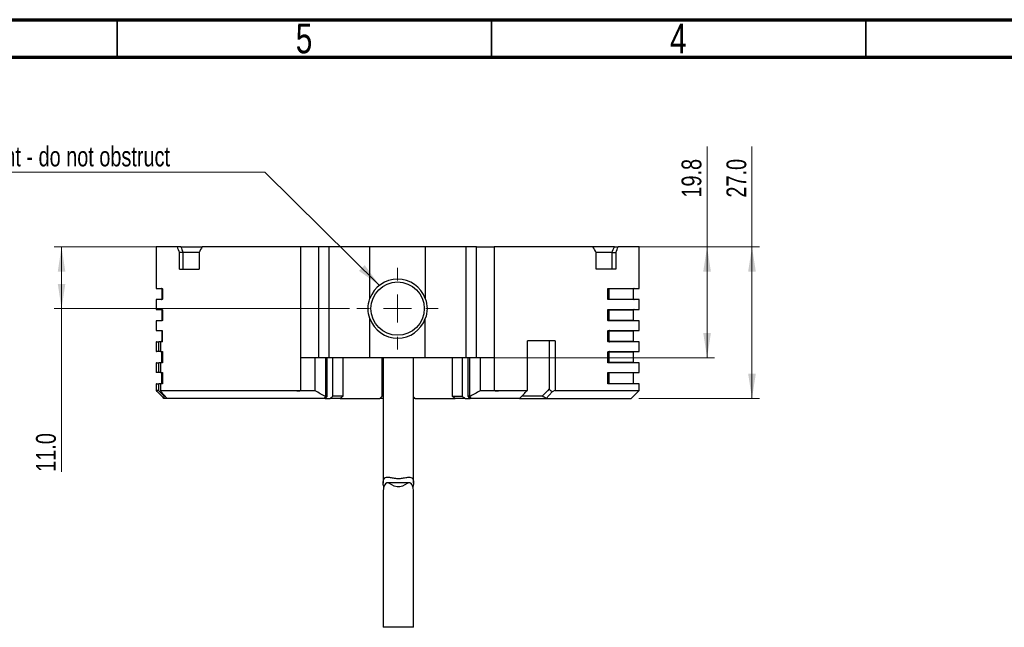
# Paper-space layout 'Sheet2' of a CAD drawing. Header units: millimetres. Extents: x 15 to 415, y 5 to 292.
# Tile 5 of 8: x 152 to 283, y 211 to 292. Entities that reach past the tile are written whole.
import ezdxf

# ---------------------------------------------------------------- set-up
doc = ezdxf.new("R2010")
doc.units = ezdxf.units.MM
doc.styles.add('SLDTEXTSTYLE0', font='TXT', dxfattribs={"width": 0.75})
doc.dimstyles.new('SLDDIMSTYLE0', dxfattribs={"dimtxt": 2.645833, "dimasz": 3.302, "dimexe": 0, "dimexo": 0.0625, "dimgap": 0.661458, "dimtad": 1, "dimdec": 1, "dimlfac": 1.333333, "dimrnd": 1e-09, "dimzin": 12, "dimdsep": 46, "dimtxsty": 'SLDTEXTSTYLE0', "dimsah": 1, "dimcen": 0.09, "dimadec": 0, "dimazin": 3, "dimtfac": 1, "dimtdec": 1, "dimtofl": 0, "dimtmove": 0, "dimatfit": 3, "dimfxl": 1, "dimfrac": 2, "dimtolj": 1, "dimtzin": 12, "dimarcsym": 0})
doc.dimstyles.new('SLDDIMSTYLE1', dxfattribs={"dimtxt": 2.645833, "dimasz": 3.302, "dimexe": 0, "dimexo": 0.0625, "dimgap": 0.661458, "dimtad": 1, "dimdec": 1, "dimlfac": 1.333333, "dimrnd": 1e-09, "dimzin": 4, "dimdsep": 46, "dimtxsty": 'SLDTEXTSTYLE0', "dimsah": 1, "dimcen": 0.09, "dimadec": 0, "dimazin": 1, "dimtfac": 1, "dimtdec": 1, "dimtofl": 0, "dimtmove": 0, "dimatfit": 3, "dimfxl": 1, "dimfrac": 2, "dimtolj": 1, "dimtzin": 12, "dimarcsym": 0})
doc.dimstyles.new('SLDDIMSTYLE2', dxfattribs={"dimtxt": 0.18, "dimasz": 3.302, "dimexe": 0, "dimexo": 0.0625, "dimgap": 0, "dimtad": 0, "dimtih": 1, "dimtoh": 1, "dimdec": 0, "dimrnd": 1e-09, "dimzin": 0, "dimdsep": 46, "dimtxsty": 'Standard', "dimsah": 1, "dimcen": 0.09, "dimadec": 0, "dimazin": 0, "dimtfac": 3.302, "dimtdec": 0, "dimtofl": 0, "dimtmove": 0, "dimatfit": 3, "dimfxl": 1, "dimfrac": 2, "dimtolj": 1, "dimtzin": 0, "dimarcsym": 0})

# ---------------------------------------------------------------- blocks, each defined once
blk = doc.blocks.new('_D_29')
at = {"color": 7, "linetype": 'Continuous', "lineweight": 0}
for p, q in [((243.79, 261.66), (243.79, 275.08)), ((229.55, 261.66), (244.79, 261.66)), ((243.79, 261.66), (243.79, 246.85)), ((212.83, 246.85), (244.79, 246.85))]:
    blk.add_line(p, q, dxfattribs=at)
at = {"color": 7, "linetype": 'Continuous', "lineweight": 18}
for points in [[(243.79, 261.66), (243.28, 258.36), (244.3, 258.36)], [(243.79, 246.85), (244.3, 250.15), (243.28, 250.15)]]:
    blk.add_solid(points, dxfattribs=at)
at = {"color": 7, "linetype": 'Continuous', "lineweight": 18, "insert": (240.38, 268.24), "char_height": 2.646, "attachment_point": 1, "rotation": 90, "style": 'SLDTEXTSTYLE0'}
blk.add_mtext('19.8', dxfattribs=at)
blk = doc.blocks.new('_D_30')
at = {"color": 7, "linetype": 'Continuous', "lineweight": 0}
for p, q in [((249.79, 261.66), (249.79, 275.08)), ((229.55, 261.66), (250.79, 261.66)), ((249.79, 261.66), (249.79, 241.41)), ((234.66, 241.41), (250.79, 241.41))]:
    blk.add_line(p, q, dxfattribs=at)
at = {"color": 7, "linetype": 'Continuous', "lineweight": 18}
for points in [[(249.79, 261.66), (249.28, 258.36), (250.3, 258.36)], [(249.79, 241.41), (250.3, 244.71), (249.28, 244.71)]]:
    blk.add_solid(points, dxfattribs=at)
at = {"color": 7, "linetype": 'Continuous', "lineweight": 18, "insert": (246.38, 268.24), "char_height": 2.646, "attachment_point": 1, "rotation": 90, "style": 'SLDTEXTSTYLE0'}
blk.add_mtext('27.0', dxfattribs=at)
blk = doc.blocks.new('_D_31')
at = {"color": 7, "linetype": 'Continuous', "lineweight": 0}
for p, q in [((175.37, 261.66), (156.57, 261.66)), ((157.57, 253.41), (157.57, 261.66)), ((196.02, 253.41), (156.57, 253.41)), ((157.57, 253.41), (157.57, 231.62))]:
    blk.add_line(p, q, dxfattribs=at)
at = {"color": 7, "linetype": 'Continuous', "lineweight": 18}
for points in [[(157.57, 261.66), (157.07, 258.36), (158.08, 258.36)], [(157.57, 253.41), (158.08, 256.71), (157.07, 256.71)]]:
    blk.add_solid(points, dxfattribs=at)
at = {"color": 7, "linetype": 'Continuous', "lineweight": 18, "insert": (154.16, 231.62), "char_height": 2.646, "attachment_point": 1, "rotation": 90, "style": 'SLDTEXTSTYLE0'}
blk.add_mtext('11.0', dxfattribs=at)
blk = doc.blocks.new('SW_NOTE_0_15')
at = {"color": 0, "linetype": 'Continuous', "lineweight": 0}
blk.add_line((-37.59, 0), (0, 0), dxfattribs=at)
at = {"color": 0, "linetype": 'Continuous', "lineweight": 0, "insert": (-38.05, 3.42), "char_height": 2.6458, "attachment_point": 1, "style": 'SLDTEXTSTYLE0'}
blk.add_mtext('Vent - do not obstruct', dxfattribs=at)
blk = doc.blocks.new('SW_CENTERMARKSYMBOL_9')
at = {"color": 0, "linetype": 'Continuous', "lineweight": 18}
for p, q in [((0, 3.75), (0, 5.4375)), ((0, 0), (0, 1.875)), ((-3.75, 0), (-5.4375, 0)), ((0, 0), (-1.875, 0)), ((0, 0), (0, -1.875)), ((0, 0), (1.875, 0)), ((3.75, 0), (5.4375, 0)), ((0, -3.75), (0, -5.4375))]:
    blk.add_line(p, q, dxfattribs=at)

psp = doc.layouts.new('Sheet2')

# ---------------------------------------------------------------- linework, layer by layer
at = {"color": 7, "linetype": 'Continuous', "lineweight": 70}
for p, q in [((15, 292), (415, 292)), ((20, 287), (410, 287))]:
    psp.add_line(p, q, dxfattribs=at)
at = {"color": 7, "linetype": 'Continuous', "lineweight": 35}
for p, q in [((165, 287), (165, 292)), ((215, 292), (215, 287)), ((215, 287), (215, 292)), ((265, 287), (265, 292))]:
    psp.add_line(p, q, dxfattribs=at)
at = {"color": 7, "linetype": 'Continuous', "lineweight": 25}
for p, q in [((170.207271, 261.661607), (170.207271, 256.111607)), ((172.99512, 261.661607), (170.207271, 261.661607)), ((173.503675, 261.661607), (172.99512, 261.661607)), ((173.308124, 258.661607), (173.308124, 260.911607)), ((173.81654, 260.911607), (173.308124, 260.911607)), ((173.503675, 261.661607), (176.366921, 261.661607)), ((175.933124, 260.911607), (173.81654, 260.911607)), ((173.81654, 258.661607), (173.81654, 260.911607)), ((175.933124, 260.911607), (175.933124, 258.661607)), ((189.542008, 261.661607), (176.366921, 261.661607)), ((189.542008, 246.849107), (189.542008, 261.661607)), ((191.90793, 261.661607), (189.542008, 261.661607)), ((191.90793, 261.661607), (191.90793, 246.849107)), ((193.33185, 261.661607), (191.90793, 261.661607)), ((193.33185, 246.849107), (193.33185, 261.661607)), ((198.754305, 261.661607), (193.33185, 261.661607)), ((206.160237, 261.661607), (198.754305, 261.661607)), ((198.754305, 254.750245), (198.754305, 261.661607)), ((206.160237, 261.661607), (206.160237, 254.750245)), ((211.582692, 261.661607), (206.160237, 261.661607)), ((211.582692, 261.661607), (211.582692, 246.849107)), ((213.006612, 261.661607), (211.582692, 261.661607)), ((213.006612, 246.849107), (213.006612, 261.661607)), ((213.006612, 261.661607), (215.372534, 261.661607)), ((215.372534, 261.661607), (215.372534, 246.849107)), ((228.547621, 261.661607), (215.372534, 261.661607)), ((231.410867, 261.661607), (228.547621, 261.661607)), ((228.981418, 258.661607), (228.981418, 260.911607)), ((231.098003, 260.911607), (228.981418, 260.911607)), ((231.098003, 258.661607), (231.098003, 260.911607)), ((231.098003, 260.911607), (231.606418, 260.911607)), ((231.410867, 261.661607), (231.919422, 261.661607)), ((231.606418, 260.911607), (231.606418, 258.661607)), ((234.707271, 261.661607), (231.919422, 261.661607)), ((234.707271, 256.111607), (234.707271, 261.661607)), ((173.308124, 258.661607), (175.933124, 258.661607)), ((231.606418, 258.661607), (228.981418, 258.661607)), ((170.207271, 256.111607), (171.010173, 256.111607)), ((170.957654, 256.036607), (170.957654, 254.686607)), ((171.0347, 256.036607), (170.957654, 256.036607)), ((171.0347, 256.066316), (171.0347, 254.656898)), ((230.533136, 254.686607), (230.533136, 256.036607)), ((230.691583, 256.036607), (230.533136, 256.036607)), ((230.590937, 256.111607), (234.707271, 256.111607)), ((230.691583, 256.036607), (230.691583, 254.686607)), ((233.975324, 256.036607), (230.691583, 256.036607)), ((233.975324, 254.686607), (233.975324, 256.036607)), ((170.207271, 254.611607), (170.207271, 253.299107)), ((171.010173, 254.611607), (170.207271, 254.611607)), ((170.957654, 254.686607), (171.0347, 254.686607)), ((230.691591, 254.686607), (230.533136, 254.686607)), ((234.707271, 254.611607), (230.590937, 254.611607)), ((230.691583, 254.686607), (233.975324, 254.686607)), ((234.707271, 253.299107), (234.707271, 254.611607)), ((170.207271, 253.299107), (171.010173, 253.299107)), ((170.957654, 253.224107), (170.957654, 251.874107)), ((171.0347, 253.224107), (170.957654, 253.224107)), ((171.0347, 253.253816), (171.0347, 251.844398)), ((230.533136, 251.874107), (230.533136, 253.224107)), ((230.691583, 253.224107), (230.533136, 253.224107)), ((230.590937, 253.299107), (234.707271, 253.299107)), ((230.691583, 253.224107), (230.691583, 251.874107)), ((233.975324, 253.224107), (230.691583, 253.224107)), ((233.975324, 251.874107), (233.975324, 253.224107)), ((170.207271, 251.799107), (170.207271, 250.486607)), ((171.010173, 251.799107), (170.207271, 251.799107)), ((170.957654, 251.874107), (171.0347, 251.874107)), ((198.754305, 246.849107), (198.754305, 252.07297)), ((206.160237, 246.849107), (206.160237, 252.07297)), ((230.691591, 251.874107), (230.533136, 251.874107)), ((234.707271, 251.799107), (230.590937, 251.799107)), ((230.691583, 251.874107), (233.975324, 251.874107)), ((234.707271, 250.486607), (234.707271, 251.799107)), ((170.207271, 250.486607), (171.010173, 250.486607)), ((170.957654, 250.411607), (170.957654, 248.986607)), ((171.0347, 250.411607), (170.957654, 250.411607)), ((171.0347, 248.986607), (171.0347, 250.441316)), ((230.533136, 249.061607), (230.533136, 250.411607)), ((230.533136, 250.411607), (230.691591, 250.411607)), ((230.590937, 250.486607), (234.707271, 250.486607)), ((230.691583, 250.411607), (230.691583, 249.061607)), ((233.975324, 250.411607), (230.691583, 250.411607)), ((233.975324, 249.061607), (233.975324, 250.411607)), ((170.207271, 248.986607), (170.207271, 247.674107)), ((170.238895, 248.986607), (170.207271, 248.986607)), ((170.238895, 247.674107), (170.238895, 248.986607)), ((170.238895, 248.986607), (170.577184, 248.986607)), ((170.577184, 247.674107), (170.577184, 248.986607)), ((170.767254, 248.986607), (170.577184, 248.986607)), ((170.767254, 248.986607), (170.767254, 247.674107)), ((171.0347, 248.986607), (170.767254, 248.986607)), ((170.983757, 248.986607), (170.983757, 249.099107)), ((171.0347, 249.099107), (170.983757, 249.099107)), ((219.803002, 242.501669), (219.803002, 249.099107)), ((223.484363, 249.099107), (219.803002, 249.099107)), ((222.682404, 249.099107), (222.682404, 242.68652)), ((223.484363, 249.099107), (223.484363, 242.461607)), ((230.691591, 249.061607), (230.533136, 249.061607)), ((234.707271, 248.986607), (230.590937, 248.986607)), ((230.691583, 249.061607), (233.975324, 249.061607)), ((234.707271, 247.674107), (234.707271, 248.986607)), ((170.207271, 247.674107), (170.238895, 247.674107)), ((170.577184, 247.674107), (170.238895, 247.674107)), ((170.767254, 247.674107), (170.577184, 247.674107)), ((170.767254, 247.674107), (171.0347, 247.674107)), ((170.957654, 247.674107), (170.957654, 246.174107)), ((170.983757, 246.174107), (170.983757, 247.674107)), ((171.0347, 247.674107), (171.0347, 246.174107)), ((230.533136, 246.249107), (230.533136, 247.599107)), ((230.691583, 247.599107), (230.533136, 247.599107)), ((230.590937, 247.674107), (234.707271, 247.674107)), ((230.691583, 247.599107), (230.691583, 246.249107)), ((233.975324, 247.599107), (230.691583, 247.599107)), ((233.975324, 246.249107), (233.975324, 247.599107)), ((170.207271, 246.174107), (170.207271, 244.861607)), ((170.238895, 246.174107), (170.207271, 246.174107)), ((170.238895, 244.861607), (170.238895, 246.174107)), ((170.238895, 246.174107), (170.577184, 246.174107)), ((170.577184, 244.861607), (170.577184, 246.174107)), ((170.767254, 246.174107), (170.577184, 246.174107)), ((170.767254, 246.174107), (170.767254, 244.861607)), ((171.0347, 246.174107), (170.767254, 246.174107)), ((191.90793, 246.849107), (189.542008, 246.849107)), ((189.542008, 242.461607), (189.542008, 246.849107)), ((191.436066, 242.422391), (191.436066, 246.849107)), ((193.33185, 246.849107), (191.90793, 246.849107)), ((192.854046, 241.711607), (192.854046, 246.849107)), ((193.070578, 241.711607), (193.070578, 246.849107)), ((198.754305, 246.849107), (193.33185, 246.849107)), ((193.825988, 241.711607), (193.825988, 246.849107)), ((195.165481, 241.711607), (195.165481, 246.849107)), ((206.160237, 246.849107), (198.754305, 246.849107)), ((200.394771, 241.711607), (200.394771, 246.849107)), ((200.53621, 246.849107), (200.53621, 230.119875)), ((204.58621, 230.114589), (204.58621, 246.849107)), ((211.582692, 246.849107), (206.160237, 246.849107)), ((209.749061, 246.849107), (209.749061, 241.711607)), ((211.088554, 246.849107), (211.088554, 241.711607)), ((213.006612, 246.849107), (211.582692, 246.849107)), ((211.843965, 246.849107), (211.843965, 241.711607)), ((212.060497, 246.849107), (212.060497, 241.711607)), ((215.372534, 246.849107), (213.006612, 246.849107)), ((213.478476, 246.849107), (213.478476, 242.422391)), ((215.372534, 246.849107), (215.372534, 242.461607)), ((230.691591, 246.249107), (230.533136, 246.249107)), ((234.707271, 246.174107), (230.590937, 246.174107)), ((230.691583, 246.249107), (233.975324, 246.249107)), ((234.707271, 244.861607), (234.707271, 246.174107)), ((170.238895, 244.861607), (170.207271, 244.861607)), ((170.577184, 244.861607), (170.238895, 244.861607)), ((170.767254, 244.861607), (170.577184, 244.861607)), ((170.767254, 244.861607), (171.0347, 244.861607)), ((170.957654, 244.861607), (170.957654, 243.361607)), ((170.983757, 243.361607), (170.983757, 244.861607)), ((171.0347, 244.861607), (171.0347, 243.361607)), ((200.53621, 245.799107), (200.394771, 245.799107)), ((200.53621, 244.861607), (200.394771, 244.861607)), ((230.533136, 244.861607), (234.707271, 244.861607)), ((230.533136, 243.361607), (230.533136, 244.861607)), ((230.691583, 244.861607), (230.691583, 243.361607)), ((233.975324, 243.361607), (233.975324, 244.861607)), ((170.207271, 243.361607), (170.207271, 242.461607)), ((170.238895, 243.361607), (170.207271, 243.361607)), ((170.238895, 242.501669), (170.238895, 243.361607)), ((170.238895, 243.361607), (170.577184, 243.361607)), ((170.577184, 242.443249), (170.577184, 243.361607)), ((170.767254, 243.361607), (170.577184, 243.361607)), ((170.767254, 243.361607), (170.767254, 242.461607)), ((171.0347, 243.361607), (170.767254, 243.361607)), ((234.707271, 243.361607), (230.533136, 243.361607)), ((234.707271, 242.461607), (234.707271, 243.361607)), ((170.207271, 242.461607), (171.257271, 241.411607)), ((170.23712, 242.461607), (170.207271, 242.461607)), ((170.767254, 242.461607), (189.542008, 242.461607)), ((170.874083, 242.284815), (171.671955, 241.41985)), ((200.53621, 242.986607), (200.394771, 242.986607)), ((200.394771, 242.011607), (200.53621, 242.011607)), ((215.372534, 242.461607), (219.768718, 242.461607)), ((223.08567, 242.284815), (222.284345, 241.41985)), ((223.484363, 242.461607), (234.707271, 242.461607)), ((233.657271, 241.411607), (234.707271, 242.461607)), ((171.26687, 241.411607), (171.257271, 241.411607)), ((171.681024, 241.411607), (171.26687, 241.411607)), ((171.402829, 241.711607), (171.294792, 241.711607)), ((171.671955, 241.41985), (171.681024, 241.411607)), ((192.648147, 241.411607), (171.681024, 241.411607)), ((192.785343, 241.411607), (192.648147, 241.411607)), ((192.785343, 241.411607), (193.443343, 241.411607)), ((192.854046, 241.711607), (192.825629, 241.686424)), ((193.070578, 241.711607), (192.854046, 241.711607)), ((194.76456, 241.411607), (193.443343, 241.411607)), ((195.165481, 241.711607), (193.825988, 241.711607)), ((194.76456, 241.411607), (200.094771, 241.411607)), ((200.394771, 241.711607), (200.094771, 241.411607)), ((200.53621, 241.411607), (200.094771, 241.411607)), ((204.58621, 241.645168), (204.819771, 241.411607)), ((204.819771, 241.411607), (204.58621, 241.411607)), ((204.819771, 241.411607), (210.149982, 241.411607)), ((209.749061, 241.711607), (211.088554, 241.711607)), ((211.471199, 241.411607), (210.149982, 241.411607)), ((211.471199, 241.411607), (212.129199, 241.411607)), ((212.060497, 241.711607), (211.843965, 241.711607)), ((212.088914, 241.686424), (212.060497, 241.711607)), ((212.266395, 241.411607), (212.129199, 241.411607)), ((218.722672, 241.411607), (212.266395, 241.411607)), ((218.751458, 241.426314), (218.722672, 241.411607)), ((218.722672, 241.411607), (222.283519, 241.411607)), ((221.782354, 241.711607), (219.031781, 241.711607)), ((222.284345, 241.41985), (222.283519, 241.411607)), ((222.283519, 241.411607), (233.657271, 241.411607)), ((228.216376, 241.411607), (228.217448, 241.411607)), ((204.005232, 230.163866), (201.118351, 230.163866)), ((200.53621, 229.083942), (200.53621, 210.849107)), ((204.58621, 210.849107), (204.58621, 229.085978)), ((204.58621, 210.849107), (200.53621, 210.849107))]:
    psp.add_line(p, q, dxfattribs=at)
at = {"color": 7, "linetype": 'Continuous', "lineweight": 25, "flags": 128}
psp.add_lwpolyline([(204.583689, 229.085978), (204.585996, 229.110973), (204.547191, 229.45964), (204.386947, 229.894464), (204.227898, 230.080605), (204.071124, 230.156886), (203.922177, 230.152634), (203.714872, 230.058499), (203.432287, 229.885263), (203.11778, 229.713403), (202.763996, 229.597632), (202.382123, 229.593599), (201.997972, 229.716497), (201.684458, 229.888717), (201.390048, 230.068588), (201.174052, 230.158111), (201.017056, 230.147265), (200.837241, 230.029099), (200.638569, 229.686559), (200.53621, 229.083942), (200.53621, 229.083942)], dxfattribs=at)
at = {"color": 7, "linetype": 'Continuous', "lineweight": 25}
psp.add_circle((202.457271, 253.411607), 3.5625, dxfattribs=at)
for centre, radius, start, end in [((202.457271, 253.411607), 3.9375, 19.8751309, 160.1248691), ((170.882654, 256.036607), 0.075, 0, 90), ((234.050324, 256.036607), 0.075, 90, 180), ((170.882654, 254.686607), 0.075, 270, 0), ((234.050324, 254.686607), 0.075, 180, 270), ((170.882654, 253.224107), 0.075, 0, 90), ((234.050324, 253.224107), 0.075, 90, 180), ((170.882654, 251.874107), 0.075, 270, 0), ((202.457271, 253.411607), 3.9375, 199.8751309, 340.1248691), ((234.050324, 251.874107), 0.075, 180, 270), ((170.882654, 250.411607), 0.075, 0, 90), ((234.050324, 250.411607), 0.075, 90, 180), ((234.050324, 249.061607), 0.075, 180, 270), ((234.050324, 247.599107), 0.075, 90, 180), ((234.050324, 246.249107), 0.075, 180, 270)]:
    psp.add_arc(centre, radius, start, end, dxfattribs=at)
for centre, major_axis, ratio, start_param, end_param in [((202.457271, 260.911607), (-27.249346, 27.249346), 0.6330141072, 0.9831968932, 1.0064548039), ((202.457271, 260.911607), (-26.774067, 26.774067), 0.6330141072, 0.9827839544, 1.0064548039), ((202.457271, 260.911607), (28.562937, 28.562937), 0.5242463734, 2.0303944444, 2.0536523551), ((202.457271, 260.911607), (28.562937, -28.562937), 0.5242463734, 1.0879402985, 1.1111982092), ((202.457271, 260.911607), (26.774067, 26.774067), 0.6330141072, 5.2767305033, 5.3004013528), ((202.457271, 260.911607), (27.249346, 27.249346), 0.6330141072, 5.2767305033, 5.299988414), ((202.457271, 241.72433), (30.381839, 30.381839), 0.1561488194, 1.7261080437, 1.7358643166), ((202.457271, 222.675076), (24.519344, 24.519344), 0.5773502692, 1.3569865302, 1.371209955), ((202.457271, 222.675076), (23.545066, 23.545066), 0.5773502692, 1.3187255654, 1.3340662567), ((202.457271, 222.675076), (-23.545066, 23.545066), 0.5773502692, 4.9491190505, 4.9644597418), ((202.457271, 222.675076), (-24.519344, 24.519344), 0.5773502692, 4.9119753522, 4.926198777), ((202.457271, 241.72433), (-30.381839, 30.381839), 0.1561488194, 4.5473209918, 4.5570772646)]:
    psp.add_ellipse(centre, major_axis=major_axis, ratio=ratio, start_param=start_param, end_param=end_param, dxfattribs=at)
for points, knots in [([(171.010173, 256.111607), (171.014745, 256.111553), (171.019221, 256.10853), (171.027891, 256.094477), (171.032064, 256.083489), (171.034695, 256.066301)], [0, 0, 0, 0, 0.5, 0.5, 1, 1, 1, 1]), ([(230.533136, 256.036607), (230.533136, 256.042926), (230.533774, 256.049339), (230.534918, 256.055214), (230.536056, 256.061055), (230.537707, 256.066538), (230.539654, 256.071414), (230.542539, 256.07864), (230.54614, 256.084766), (230.549994, 256.089772), (230.555831, 256.097355), (230.562427, 256.102675), (230.569121, 256.106165), (230.576227, 256.10987), (230.58362, 256.111607), (230.590937, 256.111607)], [0, 0, 0, 0, 0.00002527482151, 0.00002527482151, 0.00002527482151, 0.00005029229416, 0.00005029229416, 0.00005029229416, 0.00008751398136, 0.00008751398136, 0.00008751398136, 0.00014407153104, 0.00014407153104, 0.00014407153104, 0.00020396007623, 0.00020396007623, 0.00020396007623, 0.00020396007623]), ([(230.691583, 256.036607), (230.692255, 256.04445), (230.69371, 256.061448), (230.706449, 256.085836), (230.729186, 256.106908), (230.749687, 256.109981), (230.760537, 256.111607)], [0, 0, 0, 0, 0.199966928, 0.4333716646, 0.7001002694, 1, 1, 1, 1]), ([(171.034695, 254.656914), (171.032065, 254.639733), (171.027893, 254.628779), (171.019326, 254.614818), (171.014741, 254.611662), (171.010173, 254.611608)], [0, 0, 0, 0, 0.5, 0.5, 1, 1, 1, 1]), ([(198.754305, 252.07297), (198.597944, 252.505501), (198.51964, 252.953599), (198.519902, 253.871864), (198.597944, 254.317715), (198.754305, 254.750245)], [0, 0, 0, 0, 0.5, 0.5, 1, 1, 1, 1]), ([(206.160237, 254.750245), (206.316599, 254.317714), (206.394902, 253.869616), (206.39464, 252.951351), (206.316598, 252.5055), (206.160237, 252.07297)], [0, 0, 0, 0, 0.5, 0.5, 1, 1, 1, 1]), ([(230.590938, 254.611607), (230.578382, 254.611607), (230.565878, 254.616361), (230.543525, 254.63958), (230.533136, 254.66062), (230.533136, 254.686607)], [0, 0, 0, 0, 0.5, 0.5, 1, 1, 1, 1]), ([(230.760537, 254.611607), (230.753174, 254.612351), (230.738985, 254.613784), (230.720552, 254.624364), (230.706669, 254.638452), (230.697564, 254.654541), (230.692456, 254.67079), (230.691864, 254.68153), (230.691583, 254.686607)], [0, 0, 0, 0, 0.2039214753, 0.3929603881, 0.567098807, 0.7263229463, 0.8706240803, 1, 1, 1, 1]), ([(171.010173, 253.299107), (171.014745, 253.299053), (171.019221, 253.29603), (171.027891, 253.281977), (171.032064, 253.270989), (171.034695, 253.253801)], [0, 0, 0, 0, 0.5, 0.5, 1, 1, 1, 1]), ([(230.533136, 253.224107), (230.533136, 253.230426), (230.533774, 253.236839), (230.534918, 253.242714), (230.536056, 253.248555), (230.537707, 253.254038), (230.539654, 253.258914), (230.542539, 253.26614), (230.54614, 253.272266), (230.549994, 253.277272), (230.555831, 253.284855), (230.562427, 253.290175), (230.569121, 253.293665), (230.576227, 253.29737), (230.58362, 253.299107), (230.590937, 253.299107)], [0, 0, 0, 0, 0.00002527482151, 0.00002527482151, 0.00002527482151, 0.00005029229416, 0.00005029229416, 0.00005029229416, 0.00008751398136, 0.00008751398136, 0.00008751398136, 0.00014407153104, 0.00014407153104, 0.00014407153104, 0.00020396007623, 0.00020396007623, 0.00020396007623, 0.00020396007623]), ([(230.691583, 253.224107), (230.692255, 253.23195), (230.69371, 253.248948), (230.706449, 253.273336), (230.729186, 253.294408), (230.749687, 253.297481), (230.760537, 253.299107)], [0, 0, 0, 0, 0.1999669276, 0.4333716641, 0.700100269, 1, 1, 1, 1]), ([(171.034695, 251.844414), (171.032065, 251.827233), (171.027893, 251.816279), (171.019326, 251.802318), (171.014741, 251.799162), (171.010173, 251.799108)], [0, 0, 0, 0, 0.5, 0.5, 1, 1, 1, 1]), ([(230.590938, 251.799107), (230.578382, 251.799107), (230.565878, 251.803861), (230.543525, 251.82708), (230.533136, 251.84812), (230.533136, 251.874107)], [0, 0, 0, 0, 0.5, 0.5, 1, 1, 1, 1]), ([(230.760537, 251.799107), (230.753174, 251.799851), (230.738985, 251.801284), (230.720552, 251.811864), (230.706669, 251.825952), (230.697564, 251.842041), (230.692456, 251.85829), (230.691864, 251.86903), (230.691583, 251.874107)], [0, 0, 0, 0, 0.2039214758, 0.3929603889, 0.567098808, 0.7263229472, 0.8706240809, 1, 1, 1, 1]), ([(171.010173, 250.486607), (171.014745, 250.486553), (171.019221, 250.48353), (171.027891, 250.469477), (171.032064, 250.458489), (171.034695, 250.441301)], [0, 0, 0, 0, 0.5, 0.5, 1, 1, 1, 1]), ([(230.533136, 250.411607), (230.533136, 250.417926), (230.533774, 250.424339), (230.534918, 250.430214), (230.536056, 250.436055), (230.537707, 250.441538), (230.539654, 250.446414), (230.542539, 250.45364), (230.54614, 250.459766), (230.549994, 250.464772), (230.555831, 250.472355), (230.562427, 250.477675), (230.569121, 250.481165), (230.576227, 250.48487), (230.58362, 250.486607), (230.590937, 250.486607)], [0, 0, 0, 0, 0.00002527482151, 0.00002527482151, 0.00002527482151, 0.00005029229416, 0.00005029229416, 0.00005029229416, 0.00008751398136, 0.00008751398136, 0.00008751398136, 0.00014407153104, 0.00014407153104, 0.00014407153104, 0.00020396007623, 0.00020396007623, 0.00020396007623, 0.00020396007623]), ([(230.760537, 250.486607), (230.753999, 250.48602), (230.74102, 250.484855), (230.723479, 250.475927), (230.709622, 250.46345), (230.700124, 250.449163), (230.694633, 250.435176), (230.691989, 250.422713), (230.691714, 250.415046), (230.691591, 250.411607)], [0, 0, 0, 0, 0.1808615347, 0.3590184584, 0.5259782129, 0.675538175, 0.8045227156, 0.9123357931, 1, 1, 1, 1]), ([(230.590938, 248.986607), (230.578382, 248.986607), (230.565878, 248.991361), (230.543525, 249.01458), (230.533136, 249.03562), (230.533136, 249.061607)], [0, 0, 0, 0, 0.5, 0.5, 1, 1, 1, 1]), ([(230.691591, 249.061607), (230.692043, 249.055069), (230.693119, 249.039507), (230.704183, 249.014991), (230.727268, 248.991847), (230.749123, 248.988405), (230.760537, 248.986607)], [0, 0, 0, 0, 0.1670714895, 0.397617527, 0.6853765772, 1, 1, 1, 1]), ([(230.533136, 247.599107), (230.533136, 247.605426), (230.533774, 247.611839), (230.534918, 247.617714), (230.536056, 247.623555), (230.537707, 247.629038), (230.539654, 247.633914), (230.542539, 247.64114), (230.54614, 247.647266), (230.549994, 247.652272), (230.555831, 247.659855), (230.562427, 247.665175), (230.569121, 247.668665), (230.576227, 247.67237), (230.58362, 247.674107), (230.590937, 247.674107)], [0, 0, 0, 0, 0.00002527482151, 0.00002527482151, 0.00002527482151, 0.00005029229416, 0.00005029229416, 0.00005029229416, 0.00008751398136, 0.00008751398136, 0.00008751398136, 0.00014407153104, 0.00014407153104, 0.00014407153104, 0.00020396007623, 0.00020396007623, 0.00020396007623, 0.00020396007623]), ([(230.760537, 247.674107), (230.753999, 247.67352), (230.74102, 247.672355), (230.723479, 247.663427), (230.709622, 247.65095), (230.700124, 247.636663), (230.694633, 247.622676), (230.691989, 247.610213), (230.691714, 247.602546), (230.691591, 247.599107)], [0, 0, 0, 0, 0.1808615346, 0.3590184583, 0.5259782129, 0.6755381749, 0.8045227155, 0.9123357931, 1, 1, 1, 1]), ([(230.590938, 246.174107), (230.578382, 246.174107), (230.565878, 246.178861), (230.543525, 246.20208), (230.533136, 246.22312), (230.533136, 246.249107)], [0, 0, 0, 0, 0.5, 0.5, 1, 1, 1, 1]), ([(230.760537, 246.174107), (230.753174, 246.174851), (230.738985, 246.176284), (230.720552, 246.186864), (230.706669, 246.200952), (230.697564, 246.217041), (230.692456, 246.23329), (230.691864, 246.24403), (230.691583, 246.249107)], [0, 0, 0, 0, 0.2039214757, 0.3929603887, 0.5670988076, 0.7263229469, 0.8706240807, 1, 1, 1, 1]), ([(171.252791, 241.426314), (171.084698, 241.597056), (170.745626, 241.941472), (170.407581, 242.287248), (170.23712, 242.461607)], [0, 0, 0, 0, 0.4957446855, 1, 1, 1, 1]), ([(170.577184, 242.443249), (170.520806, 242.453005), (170.464426, 242.462752), (170.408044, 242.472488), (170.351663, 242.482225), (170.295279, 242.491952), (170.238895, 242.501669)], [0.00000000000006, 0.00000000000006, 0.00000000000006, 0.00000000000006, 0.00023670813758, 0.00023670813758, 0.00023670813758, 0.00047341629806, 0.00047341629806, 0.00047341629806, 0.00047341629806]), ([(192.825629, 241.686424), (192.594477, 241.805958), (192.128966, 242.046686), (191.668092, 242.296582), (191.436067, 242.422391)], [0, 0, 0, 0, 0.496554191, 1, 1, 1, 1]), ([(213.478476, 242.422391), (213.246451, 242.296582), (212.785576, 242.046686), (212.320065, 241.805959), (212.088914, 241.686424)], [0, 0, 0, 0, 0.50344585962, 1, 1, 1, 1]), ([(218.751458, 241.426314), (218.919819, 241.597056), (219.259433, 241.941472), (219.597996, 242.287248), (219.768718, 242.461607)], [0, 0, 0, 0, 0.4957447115, 1, 1, 1, 1]), ([(223.08567, 242.284815), (223.018484, 242.351793), (222.951285, 242.418757), (222.884074, 242.485708), (222.816863, 242.552658), (222.74964, 242.619596), (222.682404, 242.68652)], [0, 0, 0, 0, 0.00038624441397, 0.00038624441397, 0.00038624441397, 0.00077248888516, 0.00077248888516, 0.00077248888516, 0.00077248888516]), ([(171.252792, 241.426314), (171.258064, 241.462532), (171.263359, 241.498755), (171.268679, 241.534983), (171.273, 241.564414), (171.277337, 241.593848), (171.281689, 241.623286), (171.286041, 241.652723), (171.290409, 241.682164), (171.294792, 241.711607)], [0.00000000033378, 0.00000000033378, 0.00000000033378, 0.00000000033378, 0.00021328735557, 0.00021328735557, 0.00021328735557, 0.00038655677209, 0.00038655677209, 0.00038655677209, 0.00055982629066, 0.00055982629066, 0.00055982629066, 0.00055982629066]), ([(222.284345, 241.41985), (222.200705, 241.468512), (222.117053, 241.517156), (222.033388, 241.565782), (221.949723, 241.614408), (221.866045, 241.663017), (221.782354, 241.711607)], [0, 0, 0, 0, 0.00038834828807, 0.00038834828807, 0.00038834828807, 0.00077669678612, 0.00077669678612, 0.00077669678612, 0.00077669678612]), ([(200.53621, 230.119875), (200.541401, 230.224355), (200.551943, 230.43656), (200.649804, 230.709395), (200.840384, 230.889249), (201.158649, 230.932282), (201.600136, 230.850044), (202.178262, 230.727645), (202.816966, 230.712949), (203.43078, 230.826443), (203.904022, 230.929508), (204.25042, 230.901229), (204.478254, 230.72051), (204.583488, 230.382149), (204.599329, 229.966822), (204.533596, 229.709037), (204.501569, 229.583437)], [0, 0, 0, 0, 0.0602489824, 0.1223697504, 0.1821499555, 0.2420813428, 0.3176197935, 0.3957002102, 0.4855359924, 0.5616821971, 0.6478711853, 0.7073688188, 0.7670571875, 0.849362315, 0.9266048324, 1, 1, 1, 1]), ([(200.62137, 229.585302), (200.614425, 229.601578), (200.570515, 229.704486), (200.54537, 229.891009), (200.538859, 230.053696), (200.53621, 230.119875)], [0, 0, 0, 0, 0.100276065, 0.6340031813, 1, 1, 1, 1])]:
    psp.add_open_spline(points, degree=3, knots=knots, dxfattribs=at)
for points in [[(170.23712, 242.461607), (170.237703, 242.474961), (170.238295, 242.488315), (170.238895, 242.501669)], [(171.294792, 241.711607), (171.055255, 241.955022), (170.81605, 242.198926), (170.577184, 242.443249)], [(170.767254, 242.461607), (170.802796, 242.402071), (170.838406, 242.343133), (170.874083, 242.284815)], [(188.990855, 242.423692), (189.180278, 242.423579), (189.363952, 242.436327), (189.542008, 242.461607)], [(191.436067, 242.422391), (190.607262, 242.422781), (189.792192, 242.423215), (188.990855, 242.423692)], [(215.923687, 242.423692), (215.122351, 242.423215), (214.30728, 242.422781), (213.478476, 242.422391)], [(215.372534, 242.461607), (215.55059, 242.436327), (215.734264, 242.423579), (215.923687, 242.423692)], [(219.768718, 242.461607), (219.780151, 242.474961), (219.791579, 242.488315), (219.803002, 242.501669)], [(222.682404, 242.68652), (222.382683, 242.36119), (222.08267, 242.0362), (221.782354, 241.711607)], [(223.484363, 242.461607), (223.351717, 242.402071), (223.218819, 242.343133), (223.08567, 242.284815)], [(171.26687, 241.411607), (171.262174, 241.41651), (171.257481, 241.421412), (171.252792, 241.426314)], [(192.825629, 241.686424), (192.766257, 241.594683), (192.707095, 241.503077), (192.648147, 241.411607)], [(212.266395, 241.411607), (212.207447, 241.503077), (212.148285, 241.594683), (212.088914, 241.686424)]]:
    psp.add_open_spline(points, degree=3, dxfattribs=at)

# ---------------------------------------------------------------- block references
at = {"color": 7, "linetype": 'Continuous', "lineweight": 0}
for name, p in [('SW_NOTE_0_15', (184.73493, 271.637057)), ('SW_CENTERMARKSYMBOL_9', (202.457271, 253.411607))]:
    psp.add_blockref(name, p, dxfattribs=at)

# ---------------------------------------------------------------- texts
at = {"color": 7, "linetype": 'Continuous', "lineweight": 0, "char_height": 3.96875, "attachment_point": 2, "style": 'SLDTEXTSTYLE0'}
for s, insert in [('5', (189.960037, 291.483662)), ('4', (239.960037, 291.483662))]:
    psp.add_mtext(s, dxfattribs=dict(at, insert=insert))

# ---------------------------------------------------------------- dimensions: what is measured, and where the dimension line sits
at = {"color": 7, "linetype": 'Continuous', "lineweight": 18}
for base, p1, p2, dimstyle, picture, middle in [((243.79262286, 246.8491072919), (228.5476208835, 261.6616072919), (211.8318483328, 246.8491072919), 'SLDDIMSTYLE0', '_D_29', (243.79262286, 271.6616072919)), ((249.792623, 241.411607), (228.547621, 261.661607), (233.657271, 241.411607), 'SLDDIMSTYLE1', '_D_30', (249.792623, 271.661607)), ((157.573345, 261.661607), (197.019771, 253.411607), (176.366921, 261.661607), 'SLDDIMSTYLE1', '_D_31', (157.573345, 235.04309))]:
    dim = psp.add_linear_dim(base=base, p1=p1, p2=p2, angle=90, dimstyle=dimstyle, dxfattribs=at)
    dim.commit()
    dim.dimension.update_dxf_attribs({"geometry": picture, "text_midpoint": middle, "dimtype": 160})

# ---------------------------------------------------------------- leaders
at = {"color": 7, "linetype": 'Continuous', "lineweight": 0}
psp.add_leader([(200.032102, 256.513616), (184.73493, 271.637057)], dimstyle='SLDDIMSTYLE2', dxfattribs=at)

doc.saveas('drawing.dxf')
